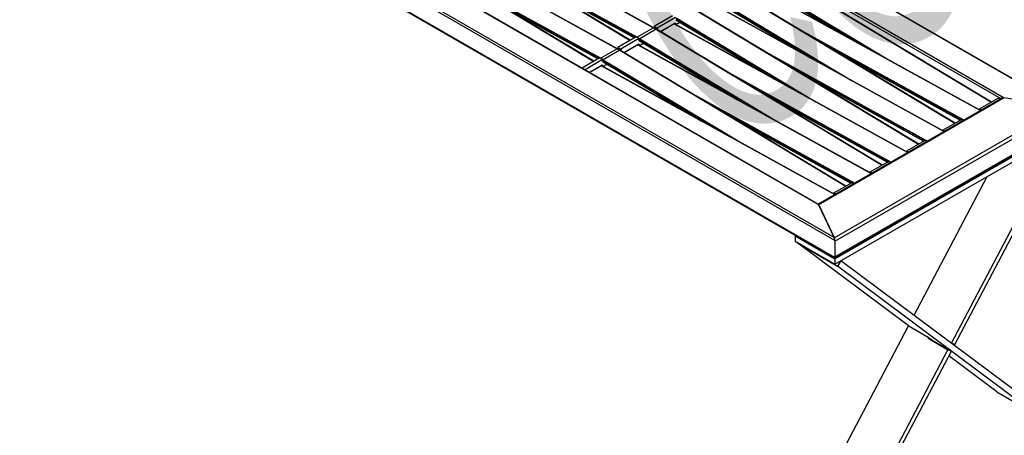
# Model space of a CAD drawing. Header units: millimetres. Extents: x 30 to 8370, y 120 to 5910.
# Tile 3 of 18: x 1280 to 2911, y 1360 to 2050. Entities that reach past the tile are written whole.
import ezdxf

# ---------------------------------------------------------------- set-up
doc = ezdxf.new("R2010")
doc.units = ezdxf.units.MM
doc.header["$LTSCALE"] = 20
doc.layers.add('FORMAT', color=7, linetype='Continuous')
doc.styles.add('SLDTEXTSTYLE0', font='TXT', dxfattribs={"width": 0.605})

msp = doc.modelspace()

# ---------------------------------------------------------------- linework, layer by layer
at = {"color": 7, "linetype": 'Continuous', "lineweight": 25}
for p, q in [((3007.994503, 1904.0391319), (1312.8716041, 2882.612752)), ((3004.3281344, 1905.2540056), (1313.8715228, 2881.1338353)), ((2910.9900392, 1919.9493517), (1339.3273669, 2827.2508999)), ((2905.5756538, 1918.7204794), (1340.7415805, 2822.0799614)), ((2630.5043494, 1683.4627814), (933.4480745, 2663.1525156)), ((2629.0901358, 1688.63372), (938.6335242, 2664.5135496)), ((2603.6342917, 1742.5166554), (1031.9716194, 2649.8182036)), ((2602.6343729, 1743.995572), (1035.637988, 2648.6033299)), ((2630.5043494, 1655.1560333), (933.4480745, 2634.8457674)), ((934.9671556, 2633.0667909), (2630.0900545, 1654.4931708)), ((1911.7780109, 2244.1877636), (2291.2734798, 2015.5726157)), ((2291.4716928, 2015.6870417), (1912.1134401, 2244.2195279)), ((1941.9482238, 2250.8201763), (2330.1320656, 2036.4818381)), ((2330.4632125, 2036.5160743), (1942.2793706, 2250.8544124)), ((1851.4382322, 2209.3543508), (2230.9337011, 1980.739203)), ((2231.1319141, 1980.8536289), (1851.7736614, 2209.3861151)), ((1881.6084451, 2215.9867635), (2269.792287, 2001.6484254)), ((2270.1234338, 2001.6826615), (1881.939592, 2216.0209997)), ((2067.4307154, 2150.6535047), (2302.7906034, 2020.697948)), ((2088.8541985, 2137.7475989), (2300.4884574, 2020.8923091)), ((2515.3265428, 2138.5699846), (2889.6067479, 1913.0471418)), ((2889.804976, 1913.1615764), (2515.6558362, 2138.6054457)), ((2487.4930598, 2121.9820202), (2697.7706898, 1995.2790628)), ((2487.9850806, 2122.7860944), (2719.5522923, 1983.2550821)), ((2007.0909367, 2115.8200919), (2242.4508248, 1985.8645352)), ((2132.1760353, 2111.6497165), (2298.5605745, 2019.779366)), ((2136.7324723, 2108.9048338), (2298.3578066, 2019.6623106)), ((2485.0329559, 2112.49849), (2871.5975355, 1899.1053292)), ((2871.7897207, 1899.2162753), (2485.3700501, 2112.5294427)), ((2487.6687796, 2119.6986979), (2654.6753873, 2019.0687302)), ((2487.8047602, 2119.3947061), (2650.2805094, 2021.494811)), ((2028.5144198, 2102.9141861), (2240.1486787, 1986.0588963)), ((2427.6453019, 2087.9526817), (2659.2125137, 1948.4216694)), ((2454.9867641, 2103.7365718), (2829.2669692, 1878.213729)), ((2829.4651973, 1878.3281637), (2455.3160576, 2103.7720329)), ((2071.8362567, 2076.8163037), (2238.2207958, 1984.9459532)), ((2076.3926937, 2074.0714211), (2238.0180279, 1984.8288978)), ((2424.6931772, 2077.6650772), (2811.2577568, 1864.2719164)), ((2811.449942, 1864.3828625), (2425.0302714, 2077.69603)), ((2427.1532811, 2087.1486074), (2637.4309111, 1960.44565)), ((2427.3290009, 2084.8652852), (2594.3356087, 1984.2353175)), ((2427.4649816, 2084.5612934), (2589.9407308, 1986.6613982)), ((2361.332368, 2056.016751), (2331.1624787, 2038.6000446)), ((2394.6469854, 2068.903159), (2768.9271905, 1843.3803162)), ((2769.1254187, 1843.4947509), (2394.9762789, 2068.9386202)), ((2366.0464132, 2053.2953907), (2335.8765239, 2035.8786843)), ((2341.122254, 2030.1972112), (2366.0464132, 2044.585622)), ((2364.3533986, 2042.8316644), (2341.7804806, 2029.8005962)), ((2364.6888486, 2042.8635329), (2363.8762949, 2043.3328394)), ((2364.3533986, 2042.8316644), (2750.9179782, 1829.4385036)), ((2751.1101634, 1829.5494498), (2364.6904928, 2042.8626172)), ((2366.0464132, 2044.585622), (2366.0464132, 2042.1141158)), ((2366.7500777, 2041.7256756), (2373.7241142, 2045.7517012)), ((2366.8135025, 2052.3151946), (2577.0911324, 1925.6122372)), ((2366.9892222, 2050.0318724), (2533.99583, 1949.4019047)), ((2367.1252029, 2049.7278806), (2529.6009521, 1951.8279854)), ((2367.3055232, 2053.1192689), (2598.872735, 1913.5882566)), ((2330.1320656, 2036.4818381), (2302.7906034, 2020.697948)), ((2334.3072068, 2034.0697463), (2306.9657446, 2018.2858561)), ((2334.6380207, 2034.1042989), (2330.4616414, 2036.5169498)), ((2335.8765239, 2035.8786843), (2331.1624787, 2038.6000446)), ((2331.1624787, 2038.6000446), (2331.1624787, 2036.1120834)), ((2334.3072068, 2034.0697463), (2708.5874119, 1808.5469035)), ((2708.78564, 1808.6613381), (2334.6365003, 2034.1052074)), ((2335.8765239, 2035.8786843), (2335.8765239, 2033.3580302)), ((2569.0418707, 2035.2464515), (2844.2560733, 1883.321439)), ((2300.9925893, 2021.1833383), (2270.8227, 2003.7666319)), ((2305.7066345, 2018.4619779), (2275.5367452, 2001.0452715)), ((2280.7824754, 1995.3637984), (2305.7066345, 2009.7522092)), ((2304.0136199, 2007.9982516), (2281.4407019, 1994.9671835)), ((2305.7066345, 2018.4619779), (2300.9925893, 2021.1833383)), ((2304.34907, 2008.0301201), (2303.5365162, 2008.4994266)), ((2304.0136199, 2007.9982516), (2690.5781995, 1794.6050909)), ((2690.7703847, 1794.716037), (2304.3507141, 2008.0292044)), ((2305.7066345, 2015.1958146), (2305.7066345, 2018.4619779)), ((2306.6494436, 2015.7400867), (2305.7066345, 2015.1958146)), ((2305.7066345, 2009.7522092), (2305.7066345, 2007.280703)), ((2306.4102991, 2006.8922629), (2313.3843356, 2010.9182884)), ((2306.4737238, 2017.4817819), (2306.4115439, 2015.8774233)), ((2306.4737238, 2017.4817819), (2516.7513538, 1890.7788244)), ((2306.6494436, 2015.1984596), (2473.6560513, 1914.5684919)), ((2306.7854243, 2014.8944678), (2469.2611735, 1916.9945726)), ((2306.9657446, 2018.2858561), (2538.5329563, 1878.7548438)), ((2590.3520687, 2022.4059743), (2843.3026404, 1882.7710339)), ((2269.792287, 2001.6484254), (2242.4508248, 1985.8645352)), ((2273.9674281, 1999.2363335), (2246.6259659, 1983.4524433)), ((2274.298242, 1999.2708862), (2270.1218627, 2001.683537)), ((2275.5367452, 2001.0452715), (2270.8227, 2003.7666319)), ((2270.8227, 2003.7666319), (2270.8227, 2001.2786706)), ((2273.9674281, 1999.2363335), (2648.2476332, 1773.7134907)), ((2648.4458613, 1773.8279254), (2274.2967216, 1999.2717946)), ((2275.5367452, 2001.0452715), (2275.5367452, 1998.5246174)), ((2508.702092, 2000.4130388), (2783.9162946, 1848.4880262)), ((2633.4473711, 1996.4388647), (2838.2351691, 1883.3909606)), ((2637.9803592, 1993.7075091), (2838.0323602, 1883.2738815)), ((2240.6528107, 1986.3499255), (2211.735821, 1969.6565027)), ((2245.3668559, 1983.6285651), (2216.4498663, 1966.9351423)), ((2223.9935645, 1962.580258), (2245.3668559, 1974.9187965)), ((2245.3668559, 1983.6285651), (2240.6528107, 1986.3499255)), ((2244.0092913, 1973.1967074), (2243.1967376, 1973.6660138)), ((2245.3668559, 1980.3624019), (2245.3668559, 1983.6285651)), ((2246.3096649, 1980.9066739), (2245.3668559, 1980.3624019)), ((2245.3668559, 1974.9187965), (2245.3668559, 1972.4472902)), ((2246.0705204, 1972.0588501), (2253.0445569, 1976.0848757)), ((2246.1339451, 1982.6483691), (2246.0717652, 1981.0440105)), ((2246.1339451, 1982.6483691), (2456.4115751, 1855.9454117)), ((2246.3096649, 1980.3650468), (2413.3162727, 1879.7350791)), ((2246.4456456, 1980.0610551), (2408.9213948, 1882.1611599)), ((2246.6259659, 1983.4524433), (2478.1931777, 1843.921431)), ((2530.0122901, 1987.5725615), (2782.9628618, 1847.9376212)), ((2243.6738413, 1973.1648389), (2224.6661937, 1962.1919575)), ((2243.6738413, 1973.1648389), (2630.2384209, 1759.7716781)), ((2630.430606, 1759.8826242), (2244.0109355, 1973.1957917)), ((2448.3623133, 1965.579626), (2723.576516, 1813.6546135)), ((2573.1075925, 1961.6054519), (2777.8953905, 1848.5575479)), ((2577.6405805, 1958.8740963), (2777.6925815, 1848.4404687)), ((2469.6725114, 1952.7391488), (2722.6230831, 1813.1042084)), ((2388.0225347, 1930.7462132), (2663.2367373, 1778.8212007)), ((2512.7678138, 1926.7720391), (2717.5556118, 1813.7241351)), ((2409.3327327, 1917.905736), (2662.2833045, 1778.2707956)), ((2517.3008018, 1924.0406835), (2717.3528028, 1813.607056)), ((2907.106659, 1919.6043098), (2602.7549957, 1743.9058344)), ((2603.4322612, 1742.9442977), (2910.2492607, 1920.0659814)), ((2869.9778459, 1901.7156179), (2901.0905443, 1919.6765964)), ((2901.0905443, 1919.6765964), (2904.1612104, 1917.9039386)), ((3005.0689129, 1905.1373759), (2910.2492607, 1920.0659814)), ((2629.2921663, 1688.2060776), (3005.0689129, 1905.1373759)), ((2630.5043494, 1682.3740603), (3009.5135841, 1901.1714343)), ((2869.9778459, 1901.7156179), (2873.048512, 1899.9429601)), ((2869.9778459, 1900.2164748), (2869.9778459, 1901.7156179)), ((2452.4280352, 1891.9386264), (2657.2158332, 1778.8907223)), ((2456.9610232, 1889.2072707), (2657.0130242, 1778.7736432)), ((2809.6380673, 1866.8822051), (2839.8079566, 1884.2989115)), ((2839.8079566, 1884.2989115), (2842.8786227, 1882.5262537)), ((2630.4907839, 1654.8838786), (3008.2115146, 1872.937415)), ((2630.5043494, 1656.2447543), (3009.5135841, 1875.0421283)), ((2630.5043494, 1652.9785911), (3006.2137524, 1869.8710128)), ((2630.5043494, 1644.2688224), (3006.2137524, 1861.1612441)), ((2809.6380673, 1866.8822051), (2812.7087334, 1865.1095473)), ((2809.6380673, 1865.383062), (2809.6380673, 1866.8822051)), ((2823.2884792, 1513.3381312), (3008.0851887, 1864.8123506)), ((2828.9739406, 1510.8969833), (3013.7706501, 1862.3712027)), ((2749.2982886, 1832.0487924), (2779.4681779, 1849.4654987)), ((2779.4681779, 1849.4654987), (2782.538844, 1847.6928409)), ((2749.2982886, 1832.0487924), (2752.3689547, 1830.2761346)), ((2749.2982886, 1830.5496492), (2749.2982886, 1832.0487924)), ((2688.9585099, 1797.2153796), (2719.1283993, 1814.632086)), ((2719.1283993, 1814.632086), (2722.1990654, 1812.8594282)), ((2688.9585099, 1797.2153796), (2692.029176, 1795.4427218)), ((2688.9585099, 1795.7162365), (2688.9585099, 1797.2153796)), ((2628.6187313, 1762.3819668), (2658.7886206, 1779.7986732)), ((2658.7886206, 1779.7986732), (2661.8592867, 1778.0260154)), ((2761.5288496, 1559.4957475), (2882.6252476, 1789.815119)), ((2628.6187313, 1762.3819668), (2631.6893974, 1760.609309)), ((2628.6187313, 1760.8828237), (2628.6187313, 1762.3819668)), ((2597.2047279, 1747.1300394), (2602.8969587, 1743.9877879)), ((2603.4322612, 1742.9442977), (2629.2921663, 1688.2060776)), ((2603.6342917, 1742.5166554), (2629.0901358, 1688.63372)), ((2565.6123757, 1691.7153425), (2564.5077165, 1691.0776363)), ((2564.5077165, 1691.0776363), (2630.5043494, 1652.9785911)), ((2564.5077165, 1691.0776363), (2564.5077165, 1682.3678677)), ((2564.5077165, 1682.3678677), (2630.5043494, 1644.2688224)), ((2630.5043494, 1683.4627814), (2630.5043494, 1655.1560333)), ((2630.5043494, 1682.3740603), (2630.5043494, 1656.2447543)), ((2569.1320131, 1679.698318), (2568.7503571, 1679.0937971)), ((2568.7503571, 1679.0937971), (2634.7469901, 1640.9947518)), ((2751.6063848, 1542.4317345), (2568.7503571, 1679.0937971)), ((2630.5043494, 1652.9785911), (2630.5043494, 1644.2688224)), ((2640.4324515, 1650.0001938), (2634.7469901, 1640.9947518)), ((2970.2225026, 1403.5232843), (2640.4324515, 1650.0001938)), ((2964.5370412, 1394.5178423), (2634.7469901, 1640.9947518)), ((2610.3578229, 1271.9759171), (2752.3356512, 1542.010738)), ((2751.6063848, 1542.4317345), (2784.6047013, 1523.3822119)), ((2785.2871485, 1522.8721678), (2784.5904749, 1521.5471289)), ((2784.5904749, 1521.5471289), (2817.5887913, 1502.4976063)), ((2790.2759363, 1519.105981), (2784.5904749, 1521.5471289)), ((2784.6047013, 1523.3822119), (2790.3043891, 1519.1224065)), ((2790.2901627, 1519.1330389), (2790.2759363, 1519.105981)), ((2790.2759363, 1519.105981), (2823.2742528, 1500.0564584)), ((2790.3043891, 1519.1224065), (2790.2891867, 1519.1311826)), ((2676.3544558, 1233.8768718), (2817.5887913, 1502.4976063)), ((2823.2742528, 1500.0564584), (2817.5887913, 1502.4976063)), ((2828.9739406, 1510.8969833), (2823.2884792, 1513.3381312)), ((2682.0399172, 1231.435724), (2823.2742528, 1500.0564584)), ((2898.5404082, 1432.6168875), (2819.0514759, 1492.0249452)), ((2898.5404082, 1432.6168875), (2964.5370412, 1394.5178423)), ((2899.2455313, 1432.1520624), (2898.5404082, 1432.6168875)), ((2899.2455313, 1432.1520624), (2965.2421642, 1394.0530171))]:
    msp.add_line(p, q, dxfattribs=at)
at = {"color": 7, "linetype": 'Continuous', "lineweight": 25, "flags": 128}
for points in [[(2363.6685395, 2043.2129047), (2363.8469778, 2043.1130115), (2364.3533986, 2042.8316644)], [(2303.3287608, 2008.379492), (2303.5071991, 2008.2795987), (2304.0136199, 2007.9982516)], [(2305.7066345, 2017.9406141), (2305.9544582, 2017.7931597), (2306.4737238, 2017.4817819)], [(2245.3668559, 1983.1072014), (2245.6146796, 1982.959747), (2246.1339451, 1982.6483691)], [(2242.9889822, 1973.5460792), (2243.1674204, 1973.4461859), (2243.6738413, 1973.1648389)]]:
    msp.add_lwpolyline(points, dxfattribs=at)
at = {"color": 7, "linetype": 'Continuous', "lineweight": 25}
for centre, radius, start, end in [((2364.5489283, 2042.5533272), 0.3401521, 65.4139488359, 125.0877345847), ((2330.3279336, 2036.2076265), 0.3369811, 66.6169760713, 125.5380346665), ((2268.3793119, 1924.7732159), 127.6409765, 58.9015326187, 61.0660931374), ((2334.5016321, 2033.8111013), 0.3235713, 65.3929657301, 126.9324499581), ((2303.3200438, 2019.8622598), 0.9892835, 122.3558199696, 151.1329535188), ((2241.0378497, 1908.9893258), 127.6409765, 58.9015326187, 61.0660931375), ((2304.2091496, 2007.7199144), 0.3401521, 65.413948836, 125.0877345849), ((2307.5351491, 2017.3848588), 1.0658413, 122.2917131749, 174.7825560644), ((2269.988155, 2001.3742138), 0.3369811, 66.6169760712, 125.5380346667), ((2208.0395332, 1889.9398032), 127.6409765, 58.9015326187, 61.0660931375), ((2274.1618534, 1998.9776885), 0.3235713, 65.3929657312, 126.9324499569), ((2242.9802651, 1985.0288471), 0.9892835, 122.35581997, 151.1329535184), ((2180.698071, 1874.155913), 127.6409765, 58.9015326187, 61.0660931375), ((2247.1953704, 1982.551446), 1.0658413, 122.291713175, 174.7825560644), ((2243.869371, 1972.8865016), 0.3401521, 65.4139488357, 125.0877345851)]:
    msp.add_arc(centre, radius, start, end, dxfattribs=at)
for centre, major_axis, ratio, start_param, end_param in [((2910.9900392, 1917.7719095), (5.1699658, -0.9821154), 0.4077195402, 1.6480946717, 3.08027207), ((2910.2492607, 1916.7998181), (4.3349424, -1.4037699), 0.6992012, 1.7934619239, 2.5787788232), ((2603.6342917, 1740.3392132), (-1.1960811, 3.6935845), 0.2042945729, 5.2752028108, 6.0605197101), ((2603.4322612, 1739.6781345), (-0.7883188, 4.1497988), 0.2218992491, 5.5751667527, 5.9906596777), ((2629.0901358, 1686.4562778), (-1.1960811, 3.6935845), 0.2042945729, 3.704406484, 5.2752028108), ((2629.2921663, 1684.9399144), (-0.7883188, 4.1497988), 0.2218992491, 4.0043704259, 5.5751667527), ((2629.0901358, 1658.1495297), (-1.1960811, 3.6935845), 0.2042945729, 2.9189270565, 3.704406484), ((2629.2921663, 1658.8106084), (-0.7883188, 4.1497988), 0.2218992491, 3.2188909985, 4.0043704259)]:
    msp.add_ellipse(centre, major_axis=major_axis, ratio=ratio, start_param=start_param, end_param=end_param, dxfattribs=at)

# ---------------------------------------------------------------- texts
at = {"layer": 'FORMAT', "insert": (2208.3603553, 2214.2491423), "char_height": 449.79166667, "attachment_point": 1, "rotation": 30, "style": 'SLDTEXTSTYLE0'}
msp.add_mtext('COMMERCIAL', dxfattribs=at)

doc.saveas('drawing.dxf')
